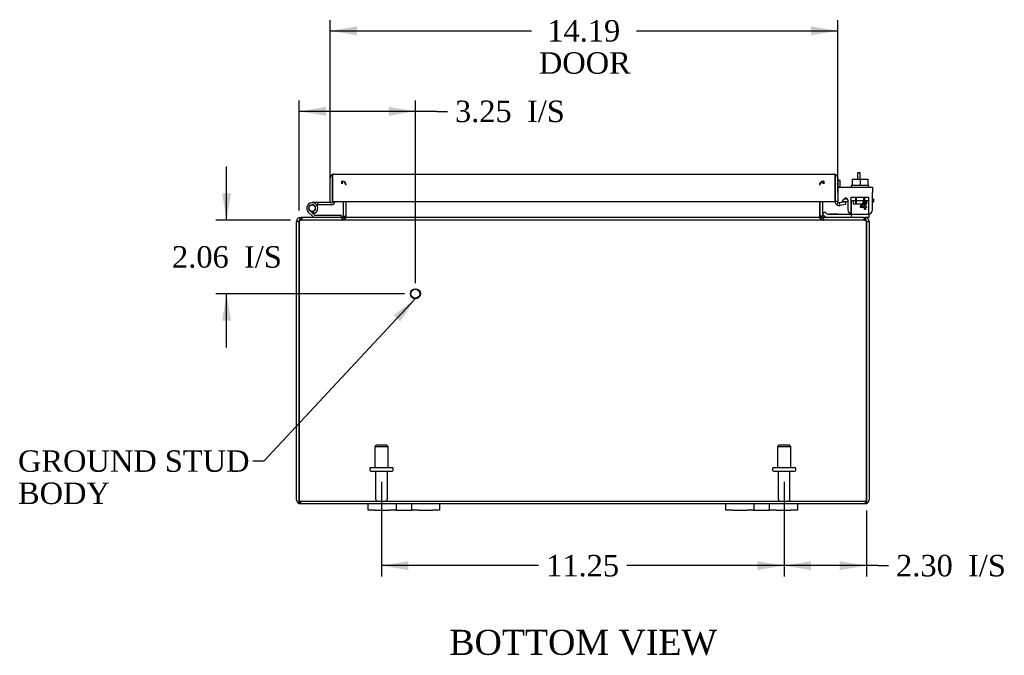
# Model space of a CAD drawing. Header units: inches. Extents: x 7 to 147, y 8 to 98.
# Tile 1 of 8: x 28 to 56, y 8 to 25. Entities that reach past the tile are written whole.
import ezdxf
from ezdxf.enums import TextEntityAlignment as Align

# ---------------------------------------------------------------- set-up
doc = ezdxf.new("R2010")
doc.units = ezdxf.units.IN
doc.header["$MEASUREMENT"] = 0
for name, color, linetype in [('COM40153-1', 7, 'CONTINUOUS'), ('COM40153-2', 7, 'CONTINUOUS'), ('COM42667', 7, 'CONTINUOUS'), ('COM42780', 7, 'CONTINUOUS'), ('COM48475', 7, 'CONTINUOUS'), ('COM71780-9', 7, 'CONTINUOUS'), ('DEFAULT', 7, 'CONTINUOUS'), ('FET07710', 7, 'CONTINUOUS'), ('HNG10620-20B', 7, 'CONTINUOUS'), ('HNG10620-20C', 7, 'CONTINUOUS'), ('HNG10620-20P', 7, 'CONTINUOUS'), ('SCC19011', 7, 'CONTINUOUS'), ('STD21878', 7, 'CONTINUOUS'), ('STD26094', 7, 'CONTINUOUS'), ('WAF25035', 7, 'CONTINUOUS')]:
    doc.layers.add(name, color=color, linetype=linetype)
doc.styles.add('SEACAD_TIMES_NEW_ROMAN', font='times.ttf')

# ---------------------------------------------------------------- blocks, each defined once
blk = doc.blocks.new('SEANNOT_GROUP1')
at = {"layer": 'DEFAULT', "linetype": 'Continuous'}
blk.add_hatch(color=136, dxfattribs=at).paths.add_polyline_path([(39.112, 16.919), (39.532, 17.553), (38.929, 17.09)])
at = {"layer": 'DEFAULT', "color": 136, "linetype": 'Continuous'}
blk.add_line((35.294, 13.014), (34.994, 13.014), dxfattribs=at)
blk.add_lwpolyline([(35.294, 13.014), (39.532, 17.553)], dxfattribs=at)
at = {"layer": 'DEFAULT', "color": 136, "linetype": 'Continuous', "style": 'SEACAD_TIMES_NEW_ROMAN'}
for s, p in [('GROUND STUD', (28.429, 13.314)), ('BODY', (28.429, 12.414))]:
    blk.add_text(s, height=0.6, dxfattribs=at).set_placement(p, align=Align.TOP_LEFT)
blk = doc.blocks.new('GDIMGGROUP7')
at = {"layer": 'DEFAULT', "linetype": 'Continuous'}
for points in [[(50.587, 9.966), (50.587, 10.216), (49.837, 10.091)], [(51.39, 9.966), (52.14, 10.091), (51.39, 10.216)]]:
    blk.add_hatch(color=136, dxfattribs=at).paths.add_polyline_path(points)
at = {"layer": 'DEFAULT', "color": 136, "linetype": 'Continuous'}
for p, q in [((49.837, 12.434), (49.837, 9.791)), ((52.14, 11.633), (52.14, 9.791)), ((52.456, 10.091), (49.837, 10.091)), ((52.456, 10.091), (52.756, 10.091))]:
    blk.add_line(p, q, dxfattribs=at)
at = {"layer": 'DEFAULT', "color": 136, "linetype": 'Continuous', "style": 'SEACAD_TIMES_NEW_ROMAN'}
for s, p in [('2.30', (52.966, 10.391)), ('I/S', (54.978, 10.391))]:
    blk.add_text(s, height=0.6, dxfattribs=at).set_placement(p, align=Align.TOP_LEFT)
blk = doc.blocks.new('GDIMGGROUP8')
at = {"layer": 'DEFAULT', "linetype": 'Continuous'}
for points in [[(39.337, 9.966), (39.337, 10.216), (38.587, 10.091)], [(49.087, 9.966), (49.837, 10.091), (49.087, 10.216)]]:
    blk.add_hatch(color=136, dxfattribs=at).paths.add_polyline_path(points)
at = {"layer": 'DEFAULT', "color": 136, "linetype": 'Continuous'}
for p, q in [((38.587, 12.434), (38.587, 9.791)), ((49.837, 12.434), (49.837, 9.791)), ((42.978, 10.091), (38.587, 10.091)), ((49.837, 10.091), (45.446, 10.091))]:
    blk.add_line(p, q, dxfattribs=at)
at = {"layer": 'DEFAULT', "color": 136, "linetype": 'Continuous', "style": 'SEACAD_TIMES_NEW_ROMAN'}
blk.add_text('11.25', height=0.6, dxfattribs=at).set_placement((43.188, 10.391), align=Align.TOP_LEFT)
blk = doc.blocks.new('GDIMGGROUP14')
at = {"layer": 'DEFAULT', "linetype": 'Continuous'}
for points in [[(34.133, 20.503), (34.258, 19.753), (34.383, 20.503)], [(34.133, 16.943), (34.383, 16.943), (34.258, 17.693)]]:
    blk.add_hatch(color=136, dxfattribs=at).paths.add_polyline_path(points)
at = {"layer": 'DEFAULT', "color": 136, "linetype": 'Continuous'}
for p, q in [((34.258, 19.753), (34.258, 21.253)), ((36.046, 19.753), (33.958, 19.753)), ((39.234, 17.693), (33.958, 17.693)), ((34.258, 16.193), (34.258, 17.693))]:
    blk.add_line(p, q, dxfattribs=at)
at = {"layer": 'DEFAULT', "color": 136, "linetype": 'Continuous', "style": 'SEACAD_TIMES_NEW_ROMAN'}
for s, p in [('2.06', (32.733, 19.023)), ('I/S', (34.745, 19.023))]:
    blk.add_text(s, height=0.6, dxfattribs=at).set_placement(p, align=Align.TOP_LEFT)
blk = doc.blocks.new('GDIMGGROUP15')
at = {"layer": 'DEFAULT', "linetype": 'Continuous'}
for points in [[(37.034, 22.918), (36.284, 22.793), (37.034, 22.668)], [(38.784, 22.918), (38.784, 22.668), (39.534, 22.793)]]:
    blk.add_hatch(color=136, dxfattribs=at).paths.add_polyline_path(points)
at = {"layer": 'DEFAULT', "color": 136, "linetype": 'Continuous'}
for p, q in [((36.284, 20.017), (36.284, 23.093)), ((39.534, 17.993), (39.534, 23.093)), ((40.13, 22.793), (36.284, 22.793)), ((40.13, 22.793), (40.43, 22.793))]:
    blk.add_line(p, q, dxfattribs=at)
at = {"layer": 'DEFAULT', "color": 136, "linetype": 'Continuous', "style": 'SEACAD_TIMES_NEW_ROMAN'}
for s, p in [('I/S', (42.653, 23.093)), ('3.25', (40.64, 23.093))]:
    blk.add_text(s, height=0.6, dxfattribs=at).set_placement(p, align=Align.TOP_LEFT)
blk = doc.blocks.new('GDIMGGROUP20')
at = {"layer": 'DEFAULT', "linetype": 'Continuous'}
for points in [[(37.899, 25.17), (37.149, 25.045), (37.899, 24.92)], [(50.587, 25.17), (50.587, 24.92), (51.337, 25.045)]]:
    blk.add_hatch(color=136, dxfattribs=at).paths.add_polyline_path(points)
at = {"layer": 'DEFAULT', "color": 136, "linetype": 'Continuous'}
for p, q in [((37.149, 20.54), (37.149, 25.345)), ((51.337, 20.568), (51.337, 25.345)), ((37.149, 25.045), (42.775, 25.045)), ((45.711, 25.045), (51.337, 25.045))]:
    blk.add_line(p, q, dxfattribs=at)
at = {"layer": 'DEFAULT', "color": 136, "linetype": 'Continuous', "style": 'SEACAD_TIMES_NEW_ROMAN'}
for s, p in [('14.19', (43.219, 25.345)), ('DOOR', (42.985, 24.445))]:
    blk.add_text(s, height=0.6, dxfattribs=at).set_placement(p, align=Align.TOP_LEFT)

msp = doc.modelspace()

# ---------------------------------------------------------------- linework, layer by layer
at = {"layer": 'COM40153-1', "color": 7}
for p, q in [((51.89, 21.075), (51.89, 20.897)), ((51.962, 21.075), (51.89, 21.075)), ((51.962, 20.897), (51.962, 21.075))]:
    msp.add_line(p, q, dxfattribs=at)
at = {"layer": 'COM40153-2', "color": 7}
for p, q in [((51.409, 20.863), (51.337, 20.863)), ((51.409, 20.671), (51.409, 20.863)), ((51.622, 20.263), (51.463, 20.263)), ((51.614, 20.335), (51.51, 20.335)), ((52.337, 20.335), (52.308, 20.335)), ((52.308, 20.263), (52.337, 20.263)), ((52.337, 20.335), (52.337, 20.263))]:
    msp.add_line(p, q, dxfattribs=at)
msp.add_arc((51.445, 20.371), 0.108, 180, 186.8545, dxfattribs=at)
at = {"layer": 'COM42667', "color": 7}
for p, q in [((51.338, 20.671), (52.308, 20.671)), ((51.338, 20.528), (51.338, 20.671)), ((52.308, 20.671), (52.308, 20.528)), ((51.338, 20.528), (51.338, 20.272)), ((52.308, 20.045), (52.308, 20.528)), ((51.452, 20.245), (51.511, 20.337)), ((51.622, 20.305), (51.622, 20.045)), ((51.971, 20.133), (52.086, 20.295)), ((51.971, 20.105), (51.971, 20.133)), ((52.08, 20.105), (51.971, 20.105)), ((52.08, 20.246), (52.001, 20.133)), ((52.001, 20.133), (52.08, 20.133)), ((52.08, 20.133), (52.08, 20.246)), ((52.08, 20.045), (52.08, 20.105)), ((52.086, 20.295), (52.111, 20.295)), ((52.111, 20.295), (52.111, 20.133)), ((52.111, 20.133), (52.144, 20.133)), ((52.144, 20.105), (52.111, 20.105)), ((52.111, 20.105), (52.111, 20.045)), ((52.144, 20.133), (52.144, 20.105)), ((52.111, 20.045), (52.08, 20.045))]:
    msp.add_line(p, q, dxfattribs=at)
for centre, radius, start, end in [((51.562, 20.305), 0.06, 0, 147.1545), ((51.398, 20.272), 0.06, 180, 202.199), ((51.747, 20.045), 0.125, 180, 270), ((52.183, 20.045), 0.125, 270, 0)]:
    msp.add_arc(centre, radius, start, end, dxfattribs=at)
at = {"layer": 'COM42780', "color": 7}
for p, q in [((51.709, 20.397), (52.209, 20.397)), ((51.709, 20.311), (51.709, 20.397)), ((51.834, 20.397), (51.834, 20.207)), ((51.852, 20.397), (51.852, 20.207)), ((52.065, 20.207), (52.065, 20.397)), ((52.084, 20.397), (52.084, 20.207)), ((52.209, 20.257), (52.209, 20.397)), ((51.708, 20.257), (51.709, 20.311)), ((51.709, 20.311), (51.709, 19.84)), ((51.709, 20.302), (52.209, 20.302)), ((51.764, 20.302), (51.764, 20.207)), ((51.764, 20.207), (52.154, 20.207)), ((52.154, 20.207), (52.154, 20.302)), ((52.209, 19.967), (52.209, 20.257)), ((50.909, 19.917), (50.976, 19.984)), ((50.909, 19.917), (50.959, 19.867)), ((50.976, 19.984), (51.027, 19.934)), ((51.06, 19.92), (51.959, 19.92)), ((51.094, 19.919), (51.094, 19.92)), ((51.154, 19.919), (51.094, 19.919)), ((51.154, 19.919), (51.154, 19.92)), ((51.182, 19.919), (51.154, 19.919)), ((51.182, 19.919), (51.182, 19.92)), ((51.344, 19.919), (51.182, 19.919)), ((51.295, 19.919), (51.295, 19.92)), ((51.344, 19.919), (51.344, 19.92)), ((51.959, 19.92), (52.209, 19.92)), ((52.209, 19.825), (52.104, 19.825)), ((52.209, 19.923), (52.209, 19.967)), ((52.209, 19.92), (52.209, 19.923)), ((52.209, 19.92), (52.209, 19.825))]:
    msp.add_line(p, q, dxfattribs=at)
for radius in [0.143, 0.048]:
    msp.add_arc((51.06, 19.968), radius, 225, 270, dxfattribs=at)
msp.add_ellipse((51.459, 20.925), major_axis=(0, -14.322), ratio=0.017455, start_param=1.503851, end_param=1.524085, dxfattribs=at)
for points, knots in [([(51.7, 19.92), (51.702, 19.92), (51.703, 19.921), (51.705, 19.924), (51.705, 19.926), (51.706, 19.927)], [0, 0, 0, 0, 0.25, 0.25, 0.3597521, 0.3597521, 0.3597521, 0.3597521]), ([(51.709, 19.84), (51.709, 19.835), (51.708, 19.831), (51.705, 19.826), (51.703, 19.825), (51.7, 19.825)], [0, 0, 0, 0, 0.5, 0.5, 1, 1, 1, 1]), ([(51.706, 19.927), (51.706, 19.927), (51.706, 19.928), (51.706, 19.929), (51.706, 19.931), (51.707, 19.938), (51.708, 19.943), (51.708, 19.955), (51.708, 19.961), (51.708, 19.967)], [0.3597521, 0.3597521, 0.3597521, 0.3597521, 0.375, 0.375, 0.5, 0.5, 0.75, 0.75, 1, 1, 1, 1])]:
    msp.add_open_spline(points, degree=3, knots=knots, dxfattribs=at)
at = {"layer": 'COM48475', "color": 7}
for p, q in [((37.479, 20.766), (37.479, 20.838)), ((37.497, 20.766), (37.497, 20.838)), ((50.927, 20.766), (50.927, 20.838)), ((50.945, 20.838), (50.945, 20.766)), ((37.515, 20.268), (37.515, 19.861)), ((37.587, 20.268), (37.587, 19.861)), ((37.6, 19.861), (37.6, 20.268)), ((50.824, 20.268), (50.824, 19.861)), ((50.837, 20.268), (50.837, 19.861)), ((50.909, 20.268), (50.909, 19.861)), ((36.32, 19.801), (36.32, 19.825)), ((36.32, 19.825), (36.344, 19.825)), ((36.344, 19.825), (36.344, 19.753)), ((36.344, 19.825), (36.346, 19.825)), ((36.346, 19.753), (36.346, 19.825)), ((52.078, 19.825), (36.346, 19.825)), ((36.362, 19.825), (36.362, 19.753)), ((37.479, 19.825), (37.479, 19.753)), ((37.497, 19.825), (37.497, 19.753)), ((37.515, 19.861), (37.587, 19.861)), ((50.909, 19.861), (50.837, 19.861)), ((50.927, 19.825), (50.927, 19.753)), ((50.945, 19.753), (50.945, 19.825)), ((52.062, 19.825), (52.062, 19.753)), ((52.078, 19.753), (52.078, 19.825)), ((52.078, 19.825), (52.08, 19.825)), ((52.08, 19.825), (52.08, 19.753)), ((52.08, 19.825), (52.104, 19.825)), ((52.104, 19.801), (52.104, 19.825)), ((36.212, 11.933), (36.212, 19.717)), ((36.284, 19.717), (36.212, 19.717)), ((36.284, 11.933), (36.284, 19.717)), ((36.284, 19.717), (36.284, 11.933)), ((36.32, 19.753), (36.32, 19.801)), ((36.32, 19.753), (36.344, 19.753)), ((36.344, 19.753), (36.346, 19.753)), ((52.078, 19.753), (36.346, 19.753)), ((52.078, 19.753), (52.08, 19.753)), ((52.08, 19.753), (52.104, 19.753)), ((52.104, 19.753), (52.104, 19.801)), ((52.14, 19.717), (52.212, 19.717)), ((52.14, 19.717), (52.14, 11.933)), ((52.14, 11.933), (52.14, 19.717)), ((52.212, 19.717), (52.212, 11.933)), ((36.284, 11.831), (36.284, 11.933)), ((36.284, 11.933), (36.284, 11.831)), ((36.32, 11.897), (52.104, 11.897)), ((36.32, 11.897), (36.32, 11.825)), ((52.104, 11.897), (52.104, 11.825)), ((52.14, 11.831), (52.14, 11.933)), ((52.14, 11.933), (52.14, 11.831)), ((36.32, 11.825), (38.212, 11.825)), ((40.212, 11.825), (48.212, 11.825)), ((50.212, 11.825), (52.104, 11.825))]:
    msp.add_line(p, q, dxfattribs=at)
for centre, radius, start, end in [((37.479, 20.73), 0.108, 10.3965, 90), ((37.495, 20.732), 0.106, 358.8074, 88.6926), ((50.929, 20.732), 0.106, 91.3077, 181.1923), ((50.945, 20.73), 0.108, 90, 169.6032), ((36.32, 19.717), 0.108, 90, 180), ((37.479, 19.861), 0.036, 270, 360), ((37.479, 19.861), 0.108, 270, 349.6016), ((37.495, 19.859), 0.106, 271.3077, 1.1923), ((37.479, 19.861), 0.108, 349.6016, 360), ((50.929, 19.859), 0.106, 178.8074, 268.6926), ((50.945, 19.861), 0.108, 180, 190.3994), ((50.945, 19.861), 0.108, 190.3994, 270), ((50.945, 19.861), 0.036, 180, 270), ((52.104, 19.717), 0.108, 0, 90), ((36.32, 19.717), 0.036, 141.2767, 180), ((36.32, 19.717), 0.036, 90, 141.2767), ((52.104, 19.717), 0.036, 38.7233, 90), ((52.104, 19.717), 0.036, 0, 38.7233), ((36.32, 11.933), 0.108, 180, 250.5288), ((36.32, 11.933), 0.036, 180, 270), ((52.104, 11.933), 0.036, 270, 0), ((52.104, 11.933), 0.108, 289.4712, 0), ((36.32, 11.933), 0.108, 250.5288, 270), ((52.104, 11.933), 0.108, 270, 289.4712)]:
    msp.add_arc(centre, radius, start, end, dxfattribs=at)
for centre, major_axis, start_param, end_param in [((36.32, 11.933), (0, 0.036), 1.570796, 3.141593), ((52.104, 11.933), (0, 0.036), 3.141593, 4.712389), ((36.32, 11.933), (0, 0.108), 2.801756, 3.141593), ((52.104, 11.933), (0, 0.108), 3.141593, 3.48143)]:
    msp.add_ellipse(centre, major_axis=major_axis, ratio=0.997813, start_param=start_param, end_param=end_param, dxfattribs=at)
for points, knots in [([(36.284, 19.717), (36.289, 19.731), (36.294, 19.745), (36.305, 19.771), (36.31, 19.783), (36.32, 19.803), (36.325, 19.811), (36.335, 19.822), (36.341, 19.825), (36.346, 19.825)], [0, 0, 0, 0, 0.25, 0.25, 0.5, 0.5, 0.75, 0.75, 1, 1, 1, 1]), ([(37.497, 19.825), (37.507, 19.825), (37.518, 19.826), (37.538, 19.828), (37.548, 19.829), (37.563, 19.833), (37.568, 19.835), (37.577, 19.838), (37.581, 19.84), (37.589, 19.845), (37.593, 19.847), (37.597, 19.852), (37.598, 19.854), (37.6, 19.857), (37.6, 19.859), (37.6, 19.861)], [0, 0, 0, 0, 0.25, 0.25, 0.5, 0.5, 0.625, 0.625, 0.75, 0.75, 0.875, 0.875, 0.9375, 0.9375, 1, 1, 1, 1]), ([(50.824, 19.861), (50.824, 19.859), (50.824, 19.857), (50.826, 19.854), (50.827, 19.852), (50.831, 19.847), (50.835, 19.845), (50.843, 19.84), (50.847, 19.838), (50.856, 19.835), (50.861, 19.833), (50.876, 19.829), (50.886, 19.828), (50.906, 19.826), (50.917, 19.825), (50.927, 19.825)], [0, 0, 0, 0, 0.0625, 0.0625, 0.125, 0.125, 0.25, 0.25, 0.375, 0.375, 0.5, 0.5, 0.75, 0.75, 1, 1, 1, 1]), ([(52.078, 19.825), (52.083, 19.825), (52.088, 19.822), (52.099, 19.811), (52.104, 19.803), (52.114, 19.783), (52.119, 19.771), (52.13, 19.745), (52.135, 19.731), (52.14, 19.717)], [0, 0, 0, 0, 0.25, 0.25, 0.5, 0.5, 0.75, 0.75, 1, 1, 1, 1]), ([(36.284, 19.717), (36.294, 19.726), (36.305, 19.736), (36.325, 19.749), (36.335, 19.753), (36.346, 19.753)], [0, 0, 0, 0, 0.5, 0.5, 1, 1, 1, 1]), ([(52.078, 19.753), (52.088, 19.753), (52.099, 19.749), (52.119, 19.736), (52.13, 19.726), (52.14, 19.717)], [0, 0, 0, 0, 0.5, 0.5, 1, 1, 1, 1])]:
    msp.add_open_spline(points, degree=3, knots=knots, dxfattribs=at)
at = {"layer": 'COM71780-9', "color": 7}
for p, q in [((37.149, 20.24), (37.149, 20.927)), ((37.221, 21.029), (37.221, 20.927)), ((37.221, 20.927), (37.221, 21.029)), ((37.221, 20.24), (37.221, 20.927)), ((37.221, 20.927), (37.221, 20.268)), ((37.257, 21.035), (51.229, 21.035)), ((51.265, 20.927), (51.265, 21.029)), ((51.265, 21.029), (51.265, 20.927)), ((51.265, 20.268), (51.265, 20.927)), ((51.265, 20.927), (51.265, 20.268)), ((51.337, 20.927), (51.337, 20.268)), ((37.149, 20.24), (37.221, 20.24)), ((37.221, 20.268), (51.265, 20.268)), ((51.337, 20.268), (51.265, 20.268)), ((51.35, 20.24), (51.304, 20.185)), ((51.549, 20.263), (51.379, 20.233)), ((51.379, 20.233), (51.392, 20.162)), ((51.562, 20.192), (51.392, 20.162)), ((51.562, 20.192), (51.549, 20.263))]:
    msp.add_line(p, q, dxfattribs=at)
for centre, radius, start, end in [((37.257, 20.927), 0.108, 109.4712, 180), ((37.257, 20.927), 0.108, 90, 109.4712), ((51.229, 20.927), 0.108, 70.5288, 90), ((51.229, 20.927), 0.108, 0, 70.5288), ((51.373, 20.268), 0.108, 180, 230), ((51.373, 20.268), 0.108, 230.0001, 279.9999), ((51.373, 20.268), 0.036, 180, 230), ((51.373, 20.268), 0.036, 230, 280)]:
    msp.add_arc(centre, radius, start, end, dxfattribs=at)
for centre, start_param, end_param in [((37.257, 20.927), 3.141593, 3.48143), ((51.229, 20.927), 2.801756, 3.141593)]:
    msp.add_ellipse(centre, major_axis=(0, -0.108), ratio=0.997813, start_param=start_param, end_param=end_param, dxfattribs=at)
at = {"layer": 'FET07710', "color": 7}
for p, q in [((38.212, 11.638), (38.212, 11.825)), ((38.212, 11.825), (38.399, 11.825)), ((38.399, 11.638), (38.212, 11.638)), ((38.399, 11.825), (38.806, 11.825)), ((38.399, 11.638), (38.806, 11.638)), ((38.806, 11.825), (38.993, 11.825)), ((38.993, 11.638), (38.806, 11.638)), ((38.993, 11.825), (39.211, 11.825)), ((38.993, 11.825), (38.993, 11.638)), ((38.993, 11.638), (39.211, 11.638)), ((39.211, 11.825), (39.212, 11.825)), ((39.211, 11.638), (39.212, 11.638)), ((39.212, 11.825), (39.43, 11.825)), ((39.212, 11.638), (39.43, 11.638)), ((39.43, 11.638), (39.43, 11.825)), ((39.43, 11.825), (39.617, 11.825)), ((39.617, 11.638), (39.43, 11.638)), ((39.617, 11.825), (40.024, 11.825)), ((39.617, 11.638), (40.024, 11.638)), ((40.024, 11.825), (40.212, 11.825)), ((40.212, 11.638), (40.024, 11.638)), ((40.212, 11.825), (40.212, 11.638)), ((48.212, 11.638), (48.212, 11.825)), ((48.212, 11.825), (48.399, 11.825)), ((48.399, 11.638), (48.212, 11.638)), ((48.399, 11.825), (48.806, 11.825)), ((48.399, 11.638), (48.806, 11.638)), ((48.806, 11.825), (48.993, 11.825)), ((48.993, 11.638), (48.806, 11.638)), ((48.993, 11.825), (49.211, 11.825)), ((48.993, 11.825), (48.993, 11.638)), ((48.993, 11.638), (49.211, 11.638)), ((49.211, 11.825), (49.212, 11.825)), ((49.211, 11.638), (49.212, 11.638)), ((49.212, 11.825), (49.43, 11.825)), ((49.212, 11.638), (49.43, 11.638)), ((49.43, 11.638), (49.43, 11.825)), ((49.43, 11.825), (49.617, 11.825)), ((49.617, 11.638), (49.43, 11.638)), ((49.617, 11.825), (50.024, 11.825)), ((49.617, 11.638), (50.024, 11.638)), ((50.024, 11.825), (50.212, 11.825)), ((50.212, 11.638), (50.024, 11.638)), ((50.212, 11.825), (50.212, 11.638))]:
    msp.add_line(p, q, dxfattribs=at)
at = {"layer": 'HNG10620-20B', "color": 7}
for p, q in [((36.669, 19.851), (36.542, 19.978)), ((36.711, 19.893), (36.585, 20.02)), ((36.696, 19.939), (36.679, 19.997)), ((37.467, 19.885), (36.732, 19.885)), ((37.467, 19.825), (37.467, 19.885))]:
    msp.add_line(p, q, dxfattribs=at)
for centre, radius, start, end in [((36.651, 20.086), 0.154, 287.1819, 225), ((36.651, 20.086), 0.0938, 287.1819, 225), ((36.732, 19.914), 0.089, 225, 270), ((36.732, 19.914), 0.029, 225, 270)]:
    msp.add_arc(centre, radius, start, end, dxfattribs=at)
at = {"layer": 'HNG10620-20C', "color": 7}
for p, q in [((37.221, 20.72), (37.221, 20.72)), ((36.805, 20.24), (36.651, 20.24)), ((36.805, 20.18), (36.773, 20.18)), ((37.149, 20.24), (36.805, 20.24)), ((36.805, 20.24), (36.805, 20.18)), ((37.192, 20.18), (36.805, 20.18))]:
    msp.add_line(p, q, dxfattribs=at)
for centre, radius, start, end in [((37.192, 20.269), 0.089, 270, 0), ((36.651, 20.086), 0.154, 277.4281, 287.1819)]:
    msp.add_arc(centre, radius, start, end, dxfattribs=at)
at = {"layer": 'HNG10620-20P', "color": 7}
msp.add_circle((36.651, 20.086), 0.0938, dxfattribs=at)
at = {"layer": 'SCC19011', "color": 7}
for p, q in [((51.744, 20.897), (51.744, 20.716)), ((51.744, 20.897), (51.959, 20.897)), ((51.959, 20.897), (51.959, 20.716)), ((51.959, 20.897), (52.174, 20.897)), ((52.174, 20.897), (52.174, 20.716))]:
    msp.add_line(p, q, dxfattribs=at)
at = {"layer": 'STD21878', "color": 7}
for radius in [0.141, 0.125]:
    msp.add_circle((39.534, 17.693), radius, dxfattribs=at)
at = {"layer": 'STD26094', "color": 7}
for p, q in [((38.437, 13.459), (38.399, 13.422)), ((38.399, 13.422), (38.774, 13.422)), ((38.399, 13.422), (38.399, 12.834)), ((38.737, 13.459), (38.437, 13.459)), ((38.774, 13.422), (38.737, 13.459)), ((38.774, 12.834), (38.774, 13.422)), ((49.687, 13.459), (49.649, 13.422)), ((49.649, 13.422), (50.024, 13.422)), ((49.649, 13.422), (49.649, 12.834)), ((49.987, 13.459), (49.687, 13.459)), ((50.024, 13.422), (49.987, 13.459)), ((50.024, 12.834), (50.024, 13.422)), ((38.262, 12.804), (38.262, 12.764)), ((38.292, 12.834), (38.882, 12.834)), ((38.292, 12.734), (38.882, 12.734)), ((38.422, 12.734), (38.422, 11.957)), ((38.752, 11.957), (38.752, 12.734)), ((38.912, 12.764), (38.912, 12.804)), ((49.512, 12.804), (49.512, 12.764)), ((49.542, 12.834), (50.132, 12.834)), ((49.542, 12.734), (50.132, 12.734)), ((49.672, 12.734), (49.672, 11.957)), ((50.002, 11.957), (50.002, 12.734)), ((50.162, 12.764), (50.162, 12.804))]:
    msp.add_line(p, q, dxfattribs=at)
for centre, radius, start, end in [((38.292, 12.804), 0.03, 90, 180), ((38.292, 12.764), 0.03, 180, 270), ((38.882, 12.804), 0.03, 0, 90), ((38.882, 12.764), 0.03, 270, 0), ((49.542, 12.804), 0.03, 90, 180), ((49.542, 12.764), 0.03, 180, 270), ((50.132, 12.804), 0.03, 0, 90), ((50.132, 12.764), 0.03, 270, 0), ((38.482, 11.957), 0.06, 180, 270), ((38.692, 11.957), 0.06, 270, 0), ((49.732, 11.957), 0.06, 180, 270), ((49.942, 11.957), 0.06, 270, 0)]:
    msp.add_arc(centre, radius, start, end, dxfattribs=at)
at = {"layer": 'WAF25035', "color": 7}
for p, q in [((52.209, 20.716), (51.709, 20.716)), ((51.709, 20.716), (51.709, 20.671)), ((52.209, 20.671), (52.209, 20.716))]:
    msp.add_line(p, q, dxfattribs=at)

# ---------------------------------------------------------------- block references
at = {"layer": 'DEFAULT', "color": 7}
for name in ['GDIMGGROUP20', 'GDIMGGROUP15', 'GDIMGGROUP14', 'SEANNOT_GROUP1', 'GDIMGGROUP8', 'GDIMGGROUP7']:
    msp.add_blockref(name, (0, 0), dxfattribs=at)

# ---------------------------------------------------------------- texts
at = {"layer": 'DEFAULT', "color": 7, "style": 'SEACAD_TIMES_NEW_ROMAN'}
msp.add_text('BOTTOM VIEW', height=0.7, dxfattribs=at).set_placement((40.481, 8.296), align=Align.TOP_LEFT)

doc.saveas('drawing.dxf')
